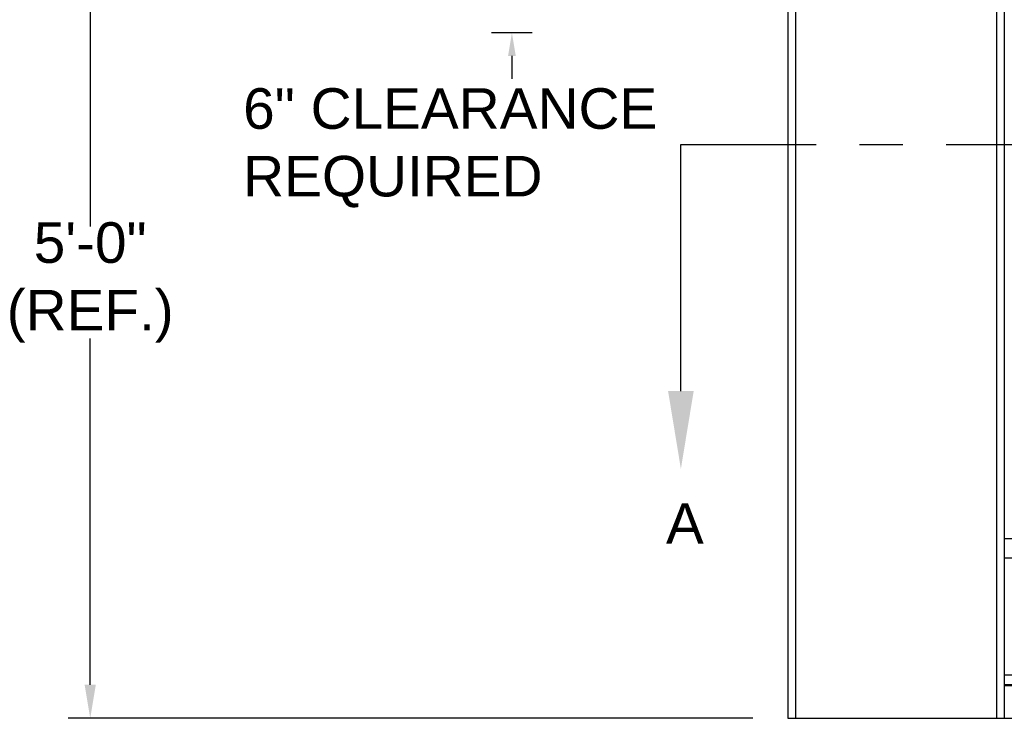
# Model space of a CAD drawing. Header units: inches. Extents: x 170 to 312, y 215 to 248.
# Tile 185 of 256: x 199.83 to 202.1, y 240.1 to 241.72. Entities that reach past the tile are written whole.
import ezdxf
from ezdxf import colors
from ezdxf.entities.mleader import LeaderData, LeaderLine
from ezdxf.math import Vec2, Vec3

# ---------------------------------------------------------------- set-up
doc = ezdxf.new("R2010")
doc.units = ezdxf.units.IN
doc.header["$LTSCALE"] = 0.25
doc.header["$MEASUREMENT"] = 0
doc.linetypes.add('CENTER', pattern=[2, 1.25, -0.25, 0.25, -0.25])
for name, color, linetype in [('ANNOTATIONS', 1, 'Continuous'), ('SECTION CUTS', 6, 'CENTER'), ('STANDARD MOTOR LH', 7, 'Continuous')]:
    doc.layers.add(name, color=color, linetype=linetype)
doc.styles.add('ARIAL', font='arial.ttf', dxfattribs={"height": 0.09375})
doc.styles.get("Standard").update_dxf_attribs({"font": 'romans.shx'})

msp = doc.modelspace()

# ---------------------------------------------------------------- linework, layer by layer
at = {"layer": 'ANNOTATIONS'}
for p, q in [((199.99123, 242.04006), (199.99123, 241.23964)), ((201.01206, 241.68703), (200.91779, 241.68703)), ((200.96492, 241.63389), (200.96492, 241.58075)), ((199.99123, 240.18109), (199.99123, 240.98112)), ((201.52146, 240.10342), (199.94013, 240.10342))]:
    msp.add_line(p, q, dxfattribs=at)
for points in [[(200.97378, 241.63389), (200.95607, 241.63389), (200.96492, 241.68703)], [(200.00417, 240.18109), (199.97828, 240.18109), (199.99123, 240.10342)]]:
    msp.add_solid(points, dxfattribs=at)
at = {"layer": 'SECTION CUTS'}
msp.add_line((201.35508, 241.42911), (207.84907, 241.42911), dxfattribs=at)
at = {"layer": 'STANDARD MOTOR LH'}
for p, q in [((201.60186, 243.38467), (201.60186, 240.10342)), ((201.61974, 243.38467), (201.61974, 240.10342)), ((202.08399, 243.38864), (202.08399, 240.10342)), ((202.10186, 243.22842), (202.10186, 240.10342)), ((207.10186, 240.51834), (202.10186, 240.51834)), ((202.14874, 240.47373), (202.10186, 240.47373)), ((202.16436, 240.20281), (202.10186, 240.20281)), ((202.10186, 240.18179), (207.10186, 240.18179)), ((202.10186, 240.17999), (207.10186, 240.17999)), ((202.10186, 240.17937), (207.10186, 240.17937)), ((201.60186, 240.10342), (202.10186, 240.10342)), ((202.10186, 240.10342), (207.60186, 240.10342))]:
    msp.add_line(p, q, dxfattribs=at)

# ---------------------------------------------------------------- texts
at = {"layer": 'ANNOTATIONS', "char_height": 0.09375, "style": 'ARIAL'}
for s, insert, attachment_point in [('6" CLEARANCE\\PREQUIRED', (200.34442, 241.42127), 4), ('5\'-0"\\P(REF.)', (199.99123, 241.11038), 5)]:
    msp.add_mtext(s, dxfattribs=dict(at, insert=insert, attachment_point=attachment_point))
at = {"layer": 'SECTION CUTS', "style": 'ARIAL'}
msp.add_text('A', height=0.09375, dxfattribs=at).set_placement((201.3206, 240.50668))

# ---------------------------------------------------------------- leaders
at = {"layer": 'SECTION CUTS'}
ml = msp.add_multileader_mtext('Standard', dxfattribs=at)
ml.set_content('', color=256)
ml.set_leader_properties()
ml.build(insert=Vec2(0, 0))
ml.multileader.update_dxf_attribs({"dogleg_length": 0, "arrow_head_size": 0.18})
ctx = ml.context
ctx.base_point, ctx.char_height, ctx.arrow_head_size, ctx.landing_gap_size, ctx.plane_origin = Vec3(201.35508, 241.42911), 0.18, 0.18, 0, Vec3(201.35508, 240.67959)
notes = []
notes.append((ctx, [(0, (1, 1, 0), (201.35508, 241.42911), (1, 0), 0, [(0, [(201.35508, 240.67959)], 0, [])])]))
ctx.mtext.insert, ctx.mtext.flow_direction = Vec3(201.35508, 241.51911), 5
for ctx, leaders in notes:
    for number, flags, end, landing, length, lines in leaders:
        leader = LeaderData()
        leader.index, (leader.has_last_leader_line, leader.has_dogleg_vector, leader.attachment_direction) = number, flags
        leader.last_leader_point, leader.dogleg_vector, leader.dogleg_length = Vec3(end), Vec3(landing), length
        for number, points, colour, breaks in lines:
            line = LeaderLine()
            line.index, line.vertices, line.color, line.breaks = number, Vec3.list(points), colors.encode_raw_color(colour), breaks
            leader.lines.append(line)
        ctx.leaders.append(leader)

doc.saveas('drawing.dxf')
